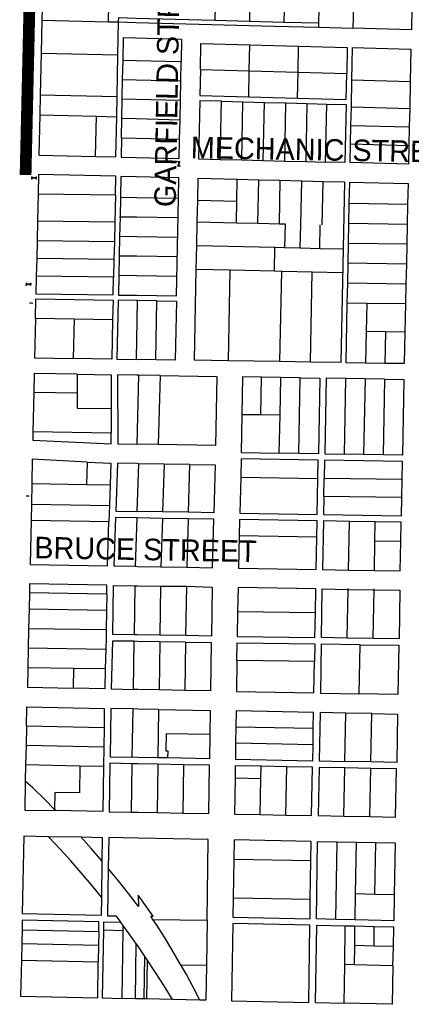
# Model space of a CAD drawing. Header units: feet. Extents: x 1348695 to 1391571, y 443146 to 661817.
# Tile 25 of 58: x 1368785 to 1369785, y 643248 to 645763. Entities that reach past the tile are written whole.
import ezdxf
from ezdxf.enums import TextEntityAlignment as Align

# ---------------------------------------------------------------- set-up
doc = ezdxf.new("R2010")
doc.units = ezdxf.units.FT
doc.header["$MEASUREMENT"] = 0
doc.linetypes.add('F', pattern=[0.15, 0.1, -0.05])
for name, color, linetype in [('eatpar', 32, 'Continuous'), ('MOT-PHASE 2', 5, 'Continuous'), ('SH_Data', 7, 'Continuous')]:
    doc.layers.add(name, color=color, linetype=linetype)
doc.styles.add('Slanted-Normal', font='font31.shx', dxfattribs={"height": 0.14})

msp = doc.modelspace()

# ---------------------------------------------------------------- linework, layer by layer
at = {"layer": 'eatpar'}
for p, q in [((1369374.625, 645898.5), (1369371.625, 645759.5)), ((1369462.875, 645896.125), (1369459.75, 645757.1875)), ((1369551, 645893.8125), (1369548, 645754.8125)), ((1368843.5, 645849.3125), (1368841.625, 645761.5625)), ((1369637.125, 645796.25), (1369635.875, 645741.5)), ((1369082.375, 645767.125), (1369283.5, 645761.8125)), ((1368841.625, 645761.5625), (1368839.75, 645677.875)), ((1368841.625, 645761.5625), (1369011.5, 645757.875)), ((1369011.5, 645757.875), (1369037.5, 645757.3125)), ((1369035.75, 645673.0625), (1369037.5, 645757.3125)), ((1369283.5, 645761.8125), (1369371.625, 645759.5)), ((1369371.625, 645759.5), (1369459.75, 645757.1875)), ((1369459.75, 645757.1875), (1369548, 645754.8125)), ((1369548, 645754.8125), (1369547.75, 645743.8125)), ((1369547.75, 645743.8125), (1369635.875, 645741.5)), ((1369371, 645632.5), (1369372.25, 645698.9375)), ((1369372.25, 645698.9375), (1369496.875, 645695.6875)), ((1369495.625, 645629.25), (1369496.875, 645695.6875)), ((1368839.75, 645677.875), (1368837.5, 645571.5)), ((1368839.75, 645677.875), (1369035.75, 645673.0625)), ((1369033.625, 645566.75), (1369035.75, 645673.0625)), ((1369047.75, 645610.3125), (1369048.75, 645659.8125)), ((1369196.25, 645606.625), (1369197.25, 645656.125)), ((1369246.375, 645635.8125), (1369371, 645632.5)), ((1369369.625, 645566), (1369371, 645632.5)), ((1369371, 645632.5), (1369495.625, 645629.25)), ((1369494.25, 645562.75), (1369495.625, 645629.25)), ((1369495.625, 645629.25), (1369620.25, 645625.9375)), ((1369046.75, 645560.8125), (1369047.75, 645610.3125)), ((1369195.25, 645557.1875), (1369196.25, 645606.625)), ((1369631.75, 645540.5625), (1369633.125, 645609.375)), ((1369633.125, 645609.375), (1369782.125, 645605.4375)), ((1369782.125, 645605.4375), (1369780.75, 645536.625)), ((1368837.5, 645571.5), (1368836.375, 645520.1875)), ((1368837.5, 645571.5), (1369033.625, 645566.75)), ((1369032.625, 645515.375), (1369033.625, 645566.75)), ((1369369.625, 645566), (1369494.25, 645562.75)), ((1369045.75, 645511.3125), (1369046.75, 645560.8125)), ((1369194.25, 645507.6875), (1369195.25, 645557.1875)), ((1369297.125, 645406.125), (1369300.125, 645554.6875)), ((1369300.125, 645554.6875), (1369355, 645553.25)), ((1369352, 645404.8125), (1369355, 645553.25)), ((1369355, 645553.25), (1369409.875, 645551.8125)), ((1369406.875, 645403.4375), (1369409.875, 645551.8125)), ((1369409.875, 645551.8125), (1369464.625, 645550.375)), ((1369461.625, 645402.125), (1369464.625, 645550.375)), ((1369464.625, 645550.375), (1369519.25, 645548.9375)), ((1369516.25, 645400.8125), (1369519.25, 645548.9375)), ((1369519.25, 645548.9375), (1369568.875, 645547.5625)), ((1369565.875, 645399.5625), (1369568.875, 645547.5625)), ((1369630.75, 645493.125), (1369631.75, 645540.5625)), ((1369631.75, 645540.5625), (1369780.75, 645536.625)), ((1369780.75, 645536.625), (1369779.75, 645489.1875)), ((1368836.375, 645520.1875), (1368981, 645516.625)), ((1368978.875, 645413.9375), (1368981, 645516.625)), ((1368981, 645516.625), (1369032.625, 645515.375)), ((1369044.75, 645461.8125), (1369045.75, 645511.3125)), ((1369193.25, 645458.1875), (1369194.25, 645507.6875)), ((1369629.75, 645445.75), (1369630.75, 645493.125)), ((1369630.75, 645493.125), (1369779.75, 645489.1875)), ((1369779.75, 645489.1875), (1369778.75, 645441.8125)), ((1369629.75, 645445.75), (1369778.75, 645441.8125)), ((1369297.125, 645406.125), (1369352, 645404.8125)), ((1369352, 645404.8125), (1369406.875, 645403.4375)), ((1369406.875, 645403.4375), (1369461.625, 645402.125)), ((1369461.625, 645402.125), (1369516.25, 645400.8125)), ((1369516.25, 645400.8125), (1369565.875, 645399.5625)), ((1369339.5, 645300), (1369340.625, 645355.5625)), ((1369340.625, 645355.5625), (1369395.375, 645354.25)), ((1369393.125, 645243.125), (1369395.375, 645354.25)), ((1369395.375, 645354.25), (1369450.25, 645352.875)), ((1369448, 645241.8125), (1369450.25, 645352.875)), ((1369450.25, 645352.875), (1369505, 645351.5625)), ((1369505, 645351.5625), (1369559.75, 645350.25)), ((1369557.5, 645239.125), (1369559.75, 645350.25)), ((1368831.875, 645317.75), (1368830.375, 645248.875)), ((1369029.25, 645314.625), (1368831.875, 645317.75)), ((1369029.25, 645314.625), (1369027.75, 645245.75)), ((1369042.375, 645308.8125), (1369041.25, 645259.0625)), ((1369238.375, 645246.9375), (1369239.5, 645302.4375)), ((1369239.5, 645302.4375), (1369339.5, 645300)), ((1369338.375, 645244.5), (1369339.5, 645300)), ((1369625.625, 645242.625), (1369626.625, 645293.4375)), ((1369775.5, 645291.0625), (1369626.625, 645293.4375)), ((1369775.5, 645291.0625), (1369774.375, 645240.25)), ((1368830.375, 645248.875), (1368829.25, 645198.6875)), ((1369027.75, 645245.75), (1368830.375, 645248.875)), ((1369027.75, 645245.75), (1369026.625, 645195.5625)), ((1369041.25, 645259.0625), (1369040, 645259.0625)), ((1369041.25, 645259.0625), (1369040.125, 645209.25)), ((1369237.125, 645186.625), (1369238.375, 645246.9375)), ((1369238.375, 645246.9375), (1369338.375, 645244.5)), ((1369338.375, 645244.5), (1369393.125, 645243.125)), ((1369393.125, 645243.125), (1369448, 645241.8125)), ((1369551.25, 645178.9375), (1369552.5, 645239.25)), ((1369624.625, 645191.8125), (1369625.625, 645242.625)), ((1369774.375, 645240.25), (1369625.625, 645242.625)), ((1369774.375, 645240.25), (1369773.375, 645189.4375)), ((1368829.25, 645198.6875), (1368828.25, 645153.5625)), ((1369026.625, 645195.5625), (1368829.25, 645198.6875)), ((1369026.625, 645195.5625), (1369025.625, 645150.4375)), ((1369040.125, 645209.25), (1369039, 645159.5)), ((1369235.875, 645126.375), (1369237.125, 645186.625)), ((1369237.125, 645186.625), (1369436.75, 645181.8125)), ((1369623.625, 645141), (1369624.625, 645191.8125)), ((1369773.375, 645189.4375), (1369624.625, 645191.8125)), ((1369773.375, 645189.4375), (1369772.375, 645138.6875)), ((1369039, 645159.5), (1369037.875, 645109.6875)), ((1369435.5, 645121.4375), (1369436.75, 645181.8125)), ((1369436.75, 645181.8125), (1369461.25, 645181.1875)), ((1369461.25, 645181.1875), (1369501.5, 645180.1875)), ((1369501.5, 645180.1875), (1369551.25, 645178.9375)), ((1369551.25, 645178.9375), (1369611.125, 645177.5)), ((1368828.25, 645153.5625), (1368827.25, 645108.375)), ((1369025.625, 645150.4375), (1368828.25, 645153.5625)), ((1369025.625, 645150.4375), (1369024.625, 645105.25)), ((1369622.625, 645090.25), (1369623.625, 645141)), ((1369772.375, 645138.6875), (1369623.625, 645141)), ((1369772.375, 645138.6875), (1369771.25, 645087.875)), ((1369235.875, 645126.375), (1369322.375, 645124.25)), ((1369317.75, 644891.8125), (1369322.375, 645124.25)), ((1369322.375, 645124.25), (1369435.5, 645121.4375)), ((1369435.5, 645121.4375), (1369454, 645121)), ((1369449.375, 644889.75), (1369454, 645121)), ((1369454, 645121), (1369532, 645119.0625)), ((1369527.25, 644888.5), (1369532, 645119.0625)), ((1369532, 645119.0625), (1369608.875, 645117.1875)), ((1369024.625, 645105.25), (1368827.25, 645108.375)), ((1369621.5, 645039.4375), (1369622.625, 645090.25)), ((1369771.25, 645087.875), (1369622.625, 645090.25)), ((1369771.25, 645087.875), (1369770.125, 645037.0625)), ((1369082.75, 644895.5), (1369085.875, 645045.9375)), ((1369135.375, 645045.1875), (1369085.875, 645045.9375)), ((1369132.25, 644894.75), (1369135.375, 645045.1875)), ((1369671.125, 645038.625), (1369621.5, 645039.4375)), ((1369671.125, 645038.625), (1369669.625, 644966.625)), ((1369770.125, 645037.0625), (1369671.125, 645038.625)), ((1369770.125, 645037.0625), (1369768.625, 644965)), ((1368923.625, 644998.375), (1368825, 644999.9375)), ((1368923.625, 644998.375), (1368921.375, 644898.0625)), ((1369022.25, 644996.8125), (1368923.625, 644998.375)), ((1369669.625, 644966.625), (1369667.875, 644886.25)), ((1369719.125, 644965.8125), (1369669.625, 644966.625)), ((1369719.125, 644965.8125), (1369717.375, 644885.4375)), ((1369768.625, 644965), (1369719.125, 644965.8125)), ((1369449.375, 644889.75), (1369317.75, 644891.8125)), ((1369527.25, 644888.5), (1369449.375, 644889.75)), ((1369717.375, 644885.4375), (1369667.875, 644886.25)), ((1368931.625, 644857.5), (1368931.75, 644809.25)), ((1369088.5, 644855.0625), (1369084.125, 644678.75)), ((1369143.25, 644854.1875), (1369088.5, 644855.0625)), ((1369143.25, 644854.1875), (1369138.875, 644677.8125)), ((1369400.75, 644753.5), (1369402.625, 644850.0625)), ((1369451.375, 644849.3125), (1369402.625, 644850.0625)), ((1369449.625, 644752.75), (1369451.375, 644849.3125)), ((1369501.25, 644848.5), (1369451.375, 644849.3125)), ((1369497.5, 644655.375), (1369501.25, 644848.5)), ((1369617.25, 644846.625), (1369613.125, 644653.5625)), ((1369666.875, 644845.875), (1369617.25, 644846.625)), ((1369666.875, 644845.875), (1369662.875, 644652.8125)), ((1369716.5, 644845.0625), (1369666.875, 644845.875)), ((1369716.5, 644845.0625), (1369712.75, 644652)), ((1368820.875, 644811), (1368818.75, 644710.3125)), ((1368931.75, 644809.25), (1368820.875, 644811)), ((1369018.5, 644769.75), (1369018.75, 644707.125)), ((1369400.75, 644753.5), (1369352.25, 644754.25)), ((1369449.625, 644752.75), (1369400.75, 644753.5)), ((1369447.75, 644656.1875), (1369449.625, 644752.75)), ((1369018.75, 644707.125), (1368818.75, 644710.3125)), ((1369138.875, 644677.8125), (1369084.125, 644678.75)), ((1369497.5, 644655.375), (1369447.75, 644656.1875)), ((1368957.125, 644633.375), (1368955.125, 644576.0625)), ((1369662.875, 644652.8125), (1369613.125, 644653.5625)), ((1369712.75, 644652), (1369662.875, 644652.8125)), ((1369088.125, 644629.1875), (1369083.875, 644507)), ((1369153.375, 644628.0625), (1369088.125, 644629.1875)), ((1369153.375, 644628.0625), (1369149.5, 644506)), ((1369218.625, 644626.9375), (1369153.375, 644628.0625)), ((1369218.625, 644626.9375), (1369215.25, 644504.9375)), ((1369349.25, 644594.5625), (1369546.25, 644591.625)), ((1369561.875, 644545.5625), (1369562.75, 644591.6875)), ((1369761.25, 644588.5625), (1369562.75, 644591.6875)), ((1369760.375, 644542.4375), (1369761.25, 644588.5625)), ((1368815.75, 644578.5), (1368814.625, 644525.625)), ((1368815.75, 644578.5), (1368955.125, 644576.0625)), ((1368955.125, 644576.0625), (1369016, 644575)), ((1369016, 644575), (1369014.125, 644522.125)), ((1369760.375, 644542.4375), (1369561.875, 644545.5625)), ((1368814.625, 644525.625), (1368813.75, 644485)), ((1368814.625, 644525.625), (1369014.125, 644522.125)), ((1369014.125, 644522.125), (1369012.75, 644481.5625)), ((1369215.25, 644504.9375), (1369149.5, 644506)), ((1368813.75, 644485), (1369012.75, 644481.5625)), ((1369083.625, 644490.5), (1369079.375, 644367)), ((1369149.25, 644489.5), (1369145.375, 644365.8125)), ((1369214.875, 644488.4375), (1369149.25, 644489.5)), ((1369214.875, 644488.4375), (1369211.375, 644364.6875)), ((1369624.5, 644357.5), (1369626.875, 644481.875)), ((1369693, 644480.875), (1369626.875, 644481.875)), ((1369692, 644431.4375), (1369693, 644480.875)), ((1369543.375, 644441.8125), (1369345.5, 644444.6875)), ((1369690.625, 644356.3125), (1369692, 644431.4375)), ((1369758.25, 644430.4375), (1369692, 644431.4375)), ((1369145.375, 644365.8125), (1369211.375, 644364.6875)), ((1369624.5, 644357.5), (1369690.625, 644356.3125)), ((1369078.875, 644317.5), (1369076.875, 644191.9375)), ((1369144.75, 644316.375), (1369142.75, 644190.9375)), ((1369144.75, 644316.375), (1369210.5, 644316.25)), ((1369210.5, 644316.25), (1369208.625, 644189.9375)), ((1369621.125, 644183.875), (1369623.5, 644308)), ((1369623.5, 644308), (1369623.5, 644310.125)), ((1369623.5, 644308), (1369689.75, 644306.8125)), ((1369687.375, 644182.875), (1369689.75, 644306.8125)), ((1369689.75, 644306.8125), (1369689.75, 644309.1875)), ((1368809.75, 644299), (1368808.875, 644257.3125)), ((1369007.375, 644296.125), (1368809.75, 644299)), ((1369007.375, 644296.125), (1369006.75, 644254.375)), ((1368808.875, 644257.3125), (1368807.75, 644207.5)), ((1369006.75, 644254.375), (1368808.875, 644257.3125)), ((1369006.75, 644254.375), (1369006, 644204.5625)), ((1369539.875, 644248.25), (1369341.375, 644251.1875)), ((1368807.75, 644207.5), (1368806.625, 644157.6875)), ((1369006, 644204.5625), (1368807.75, 644207.5)), ((1369208.625, 644189.9375), (1369142.75, 644190.9375)), ((1369687.375, 644182.875), (1369621.125, 644183.875)), ((1368806.625, 644157.6875), (1368805.625, 644107.875)), ((1369004.875, 644154.75), (1368806.625, 644157.6875)), ((1369004.875, 644154.75), (1369003.5, 644104.9375)), ((1369076.625, 644175.4375), (1369074.75, 644052.8125)), ((1369142.5, 644174.4375), (1369140.625, 644051.5)), ((1369208.375, 644173.4375), (1369142.5, 644174.4375)), ((1369208.375, 644173.4375), (1369206.5, 644050.1875)), ((1369651.625, 644041.4375), (1369654.125, 644166.875)), ((1368922.5, 644106.125), (1368805.625, 644107.875)), ((1368922.5, 644106.125), (1368921.125, 644055.75)), ((1369003.5, 644104.9375), (1368922.5, 644106.125)), ((1369537.75, 644123.9375), (1369339.5, 644126.875)), ((1369206.5, 644050.1875), (1369140.625, 644051.5)), ((1369073.5, 644002.75), (1369071.625, 643879.375)), ((1369139.5, 644001.4375), (1369137.625, 643878.0625)), ((1369615.5, 643868.6875), (1369617.875, 643992.0625)), ((1369683.875, 643990.75), (1369617.875, 643992.0625)), ((1369681.5, 643867.4375), (1369683.875, 643990.75)), ((1368802.25, 643958.5625), (1368801.125, 643909.125)), ((1369000.25, 643954.6875), (1368802.25, 643958.5625)), ((1369000.25, 643954.6875), (1368999.5, 643905.1875)), ((1369336.875, 643956.4375), (1369336.25, 643915.3125)), ((1369534.625, 643952.5625), (1369336.875, 643956.4375)), ((1369533.875, 643911.4375), (1369534.625, 643952.5625)), ((1368801.125, 643909.125), (1368800.125, 643859.625)), ((1368999.5, 643905.1875), (1368801.125, 643909.125)), ((1368999.5, 643905.1875), (1368998.75, 643855.75)), ((1369533.875, 643911.4375), (1369336.25, 643915.3125)), ((1369162.375, 643877.5625), (1369137.625, 643878.0625)), ((1368800.125, 643859.625), (1368799.25, 643818.6875)), ((1368938.75, 643856.9375), (1368800.125, 643859.625)), ((1368998.75, 643855.75), (1368938.75, 643856.9375)), ((1369071.375, 643862.875), (1369069.5, 643739.3125)), ((1369137.375, 643861.5625), (1369135.5, 643738.0625)), ((1369203.375, 643860.25), (1369137.375, 643861.5625)), ((1369203.375, 643860.25), (1369201.5, 643736.8125)), ((1369400.5, 643824.375), (1369401.125, 643856.375)), ((1369467, 643855.0625), (1369401.125, 643856.375)), ((1369464.625, 643731.75), (1369467, 643855.0625)), ((1369612.875, 643728.9375), (1369615.25, 643852.1875)), ((1369681.125, 643850.9375), (1369615.25, 643852.1875)), ((1369681.5, 643867.4375), (1369615.5, 643868.6875)), ((1369678.75, 643727.6875), (1369681.125, 643850.9375)), ((1369400.5, 643824.375), (1369334.875, 643825.6875)), ((1369398.75, 643733), (1369400.5, 643824.375)), ((1368877.375, 643743), (1368874, 643746.25)), ((1369135.5, 643738.0625), (1369201.5, 643736.8125)), ((1369398.75, 643733), (1369464.625, 643731.75)), ((1369612.875, 643728.9375), (1369678.75, 643727.6875)), ((1368857.5, 643677.3125), (1368941.125, 643675.75)), ((1369591.75, 643465.3125), (1369595.25, 643663.25)), ((1369595.25, 643663.25), (1369644.625, 643662.3125)), ((1369642.375, 643530.3125), (1369644.625, 643662.3125)), ((1369644.625, 643662.3125), (1369694.125, 643661.375)), ((1369691.875, 643529.1875), (1369694.125, 643661.375)), ((1368995, 643614.5625), (1368993.625, 643522)), ((1369331.75, 643619), (1369330.25, 643520.4375)), ((1369331.75, 643619), (1369528.5, 643615.25)), ((1369527, 643516.6875), (1369528.5, 643615.25)), ((1369641.25, 643464.1875), (1369642.375, 643530.3125)), ((1369691.875, 643529.1875), (1369642.375, 643530.3125)), ((1369741.25, 643528.0625), (1369691.875, 643529.1875)), ((1369330.25, 643520.4375), (1369527, 643516.6875)), ((1369048.25, 643450.75), (1369043.375, 643457.375)), ((1369048.25, 643450.75), (1369048, 643437.25)), ((1369125.25, 643464.875), (1369263.375, 643463.5625)), ((1369263.375, 643463.5625), (1369261.625, 643348.5625)), ((1369641.25, 643464.1875), (1369591.75, 643465.3125)), ((1368791, 643438.75), (1368790.25, 643403.875)), ((1368791, 643438.75), (1368986.625, 643434.375)), ((1368986.625, 643434.375), (1368986.125, 643399.4375)), ((1368998.625, 643438.375), (1369048, 643437.25)), ((1369048, 643437.25), (1369045.375, 643263.4375)), ((1369614.75, 643349.625), (1369616.25, 643448.1875)), ((1369641, 643447.625), (1369616.25, 643448.1875)), ((1369640.25, 643398.375), (1369641, 643447.625)), ((1369690.375, 643446.5625), (1369641, 643447.625)), ((1369689.625, 643397.25), (1369690.375, 643446.5625)), ((1368790.25, 643403.875), (1368789.25, 643360.9375)), ((1368790.25, 643403.875), (1368986.125, 643399.4375)), ((1368986.125, 643399.4375), (1368985.5, 643356.5)), ((1369081.5, 643404.5), (1369079.375, 643262.75)), ((1369639.5, 643349.0625), (1369640.25, 643398.375)), ((1369689.625, 643397.25), (1369640.25, 643398.375)), ((1369739, 643396.125), (1369689.625, 643397.25)), ((1369738.125, 643346.875), (1369739, 643396.125)), ((1368789.25, 643360.9375), (1368985.5, 643356.5)), ((1369103.75, 643372.25), (1369102.125, 643262.25)), ((1369110.5, 643362.125), (1369109, 643262.125)), ((1369196.25, 643349.5625), (1369261.625, 643348.5625)), ((1369613.25, 643251.125), (1369614.75, 643349.625)), ((1369639.5, 643349.0625), (1369614.75, 643349.625)), ((1369738.125, 643346.875), (1369639.5, 643349.0625)), ((1369079.375, 643262.75), (1369045.375, 643263.4375)), ((1369109, 643262.125), (1369102.125, 643262.25)), ((1369174.75, 643260.75), (1369109, 643262.125)), ((1369245.125, 643259.25), (1369174.75, 643260.75))]:
    msp.add_line(p, q, dxfattribs=at)
for points in [[(1369374.625, 645898.5), (1369286.5, 645900.8125), (1369283.5, 645761.8125)], [(1369011.5, 645757.875), (1369013.375, 645845.625), (1368843.5, 645849.3125)], [(1369786.125, 645792.5), (1369785, 645737.5625), (1369635.875, 645741.5)], [(1369037.5, 645757.3125), (1369037.75, 645768.3125), (1369082.375, 645767.125)], [(1369037.5, 645757.3125), (1369081.625, 645756.1875), (1369435.5, 645746.8125), (1369547.75, 645743.8125)], [(1369048.75, 645659.8125), (1369049.875, 645717.375), (1369081.625, 645716.5625), (1369198.375, 645713.75), (1369197.25, 645656.125)], [(1369246.375, 645635.8125), (1369247.625, 645702.25), (1369372.25, 645698.9375)], [(1369496.875, 645695.6875), (1369621.5, 645692.375), (1369620.25, 645625.9375)], [(1369633.125, 645609.375), (1369634.75, 645692), (1369783.875, 645688.0625), (1369782.125, 645605.4375)], [(1369048.75, 645659.8125), (1369081.875, 645659), (1369197.25, 645656.125)], [(1369246.375, 645635.8125), (1369245, 645569.3125), (1369369.625, 645566)], [(1369494.25, 645562.75), (1369618.875, 645559.4375), (1369620.25, 645625.9375)], [(1369047.75, 645610.3125), (1369082, 645609.4375), (1369196.25, 645606.625)], [(1369046.75, 645560.8125), (1369082.125, 645559.9375), (1369195.25, 645557.1875)], [(1369300.125, 645554.6875), (1369244.75, 645556.125), (1369241.625, 645407.5), (1369297.125, 645406.125)], [(1369568.875, 645547.5625), (1369618.5, 645546.25), (1369615.5, 645398.375), (1369565.875, 645399.5625)], [(1368836.375, 645520.1875), (1368834.125, 645417.4375), (1368978.875, 645413.9375)], [(1368978.875, 645413.9375), (1369030.5, 645412.6875), (1369032.625, 645515.375)], [(1369045.75, 645511.3125), (1369082.25, 645510.4375), (1369194.25, 645507.6875)], [(1369044.75, 645461.8125), (1369043.75, 645412.3125), (1369082.5, 645411.375), (1369192.25, 645408.6875), (1369193.25, 645458.1875)], [(1369044.75, 645461.8125), (1369082.375, 645460.9375), (1369193.25, 645458.1875)], [(1369778.75, 645441.8125), (1369777.75, 645394.375), (1369628.75, 645398.0625), (1369629.75, 645445.75)], [(1369029.25, 645314.625), (1369030.25, 645363.125), (1368833, 645368), (1368831.875, 645317.75)], [(1369190.125, 645306.5), (1369191.25, 645359.25), (1369082.625, 645361.875), (1369043.5, 645362.8125), (1369042.375, 645308.8125)], [(1369239.5, 645302.4375), (1369240.625, 645358), (1369340.625, 645355.5625)], [(1369501.5, 645180.1875), (1369502.75, 645240.4375), (1369505, 645351.5625)], [(1369559.75, 645350.25), (1369614.5, 645348.875), (1369611.125, 645177.5)], [(1369626.625, 645293.4375), (1369627.75, 645348.5625), (1369776.625, 645344.9375), (1369775.5, 645291.0625)], [(1369037.875, 645109.6875), (1369036.875, 645059.9375), (1369083.5, 645059.1875), (1369185.125, 645057.5625), (1369190.125, 645306.5)], [(1369190.125, 645306.5), (1369082.875, 645308.1875), (1369042.375, 645308.8125)], [(1369187.5, 645256.75), (1369083, 645258.375), (1369041.25, 645259.0625)], [(1369448, 645241.8125), (1369462.5, 645241.4375), (1369461.25, 645181.1875)], [(1369186.75, 645206.9375), (1369083.125, 645208.5625), (1369040.125, 645209.25)], [(1369186, 645157.125), (1369083.25, 645158.8125), (1369039, 645159.5)], [(1369611.125, 645177.5), (1369605.25, 644887.25), (1369527.25, 644888.5)], [(1369185.125, 645107.375), (1369083.375, 645109), (1369037.875, 645109.6875)], [(1369317.75, 644891.8125), (1369231.25, 644893.1875), (1369235.875, 645126.375)], [(1368827.25, 645108.375), (1368826.375, 645063.25), (1369023.625, 645060.125), (1369024.625, 645105.25)], [(1368825, 644999.9375), (1368826.125, 645050.0625), (1369023.375, 645046.9375), (1369022.25, 644996.8125)], [(1369085.875, 645045.9375), (1369083.5, 645046), (1369036.625, 645046.75), (1369033.25, 644896.3125), (1369082.75, 644895.5)], [(1369135.375, 645045.1875), (1369184.875, 645044.375), (1369181.75, 644893.9375), (1369132.25, 644894.75)], [(1369667.875, 644886.25), (1369618.375, 644887), (1369621.5, 645039.4375)], [(1368825, 644999.9375), (1368822.75, 644899.625), (1368921.375, 644898.0625)], [(1369022.25, 644996.8125), (1369020.125, 644896.5), (1368921.375, 644898.0625)], [(1369768.625, 644965), (1369767, 644884.6875), (1369717.375, 644885.4375)], [(1369132.25, 644894.75), (1369084, 644895.5), (1369082.75, 644895.5)], [(1368931.625, 644857.5), (1368821.875, 644859.25), (1368820.875, 644811)], [(1368931.625, 644857.5), (1369018.125, 644856.125), (1369018.5, 644769.75)], [(1369088.5, 644855.0625), (1369084.125, 644855.125), (1369034.625, 644855.875), (1369035.375, 644679.5625), (1369084.125, 644678.75)], [(1369143.25, 644854.1875), (1369287.875, 644851.875), (1369285, 644675.3125), (1369138.875, 644677.8125)], [(1369402.625, 644850.0625), (1369353.875, 644850.8125), (1369352.25, 644754.25)], [(1369501.25, 644848.5), (1369551.125, 644847.6875), (1369547.5, 644654.625), (1369497.5, 644655.375)], [(1369617.25, 644846.625), (1369567.625, 644847.4375), (1369563.875, 644654.3125), (1369613.125, 644653.5625)], [(1369716.5, 644845.0625), (1369766.125, 644844.3125), (1369762.5, 644651.1875), (1369712.75, 644652)], [(1368931.75, 644809.25), (1368931.875, 644771.125), (1369018.5, 644769.75)], [(1369352.25, 644754.25), (1369350.625, 644657.6875), (1369447.75, 644656.1875)], [(1368818.75, 644710.3125), (1368818.25, 644689.25), (1369018.875, 644680.125), (1369018.75, 644707.125)], [(1368957.125, 644633.375), (1368817.125, 644640.3125), (1368815.75, 644578.5)], [(1368957.125, 644633.375), (1369017.875, 644630.625), (1369016, 644575)], [(1369546.25, 644591.625), (1369547.125, 644638.125), (1369350.375, 644641.25), (1369349.25, 644594.5625)], [(1369761.25, 644588.5625), (1369762.125, 644634.6875), (1369563.625, 644637.8125), (1369562.75, 644591.6875)], [(1369088.125, 644629.1875), (1369084.75, 644629.25), (1369034.375, 644630.0625), (1369030.25, 644507.875), (1369083.875, 644507)], [(1369218.625, 644626.9375), (1369283.875, 644625.8125), (1369280.875, 644503.875), (1369215.25, 644504.9375)], [(1369349.25, 644594.5625), (1369346.875, 644502.8125), (1369544.5, 644499.6875), (1369546.25, 644591.625)], [(1369561.875, 644545.5625), (1369561, 644499.4375), (1369759.5, 644496.3125), (1369760.375, 644542.4375)], [(1369149.5, 644506), (1369085, 644507), (1369083.875, 644507)], [(1368813.75, 644485), (1368811.25, 644371.625), (1369008.875, 644368.1875), (1369012.75, 644481.5625)], [(1369083.625, 644490.5), (1369029.625, 644491.375), (1369025.375, 644367.875), (1369079.375, 644367)], [(1369149.25, 644489.5), (1369085.125, 644490.5), (1369083.625, 644490.5)], [(1369211.375, 644364.6875), (1369277.375, 644363.5), (1369280.5, 644487.375), (1369214.875, 644488.4375)], [(1369543.375, 644441.8125), (1369544.125, 644483.1875), (1369346.5, 644486.3125), (1369345.5, 644444.6875)], [(1369626.875, 644481.875), (1369560.625, 644482.9375), (1369558.25, 644358.625), (1369624.5, 644357.5)], [(1369758.25, 644430.4375), (1369759.25, 644479.8125), (1369693, 644480.875)], [(1369345.5, 644444.6875), (1369343.375, 644362.375), (1369541.75, 644358.9375), (1369543.375, 644441.8125)], [(1369690.625, 644356.3125), (1369756.75, 644355.1875), (1369758.25, 644430.4375)], [(1369079.375, 644367), (1369085.375, 644366.875), (1369145.375, 644365.8125)], [(1369007.375, 644296.125), (1369007.75, 644318.6875), (1368810.25, 644322.125), (1368809.75, 644299)], [(1369076.875, 644191.9375), (1369022.375, 644192.75), (1369024.25, 644318.4375), (1369078.875, 644317.5)], [(1369078.875, 644317.5), (1369085.625, 644317.375), (1369144.75, 644316.375)], [(1369210.5, 644316.25), (1369276.375, 644314.0625), (1369274.375, 644189), (1369208.625, 644189.9375)], [(1369539.875, 644248.25), (1369540.875, 644309.4375), (1369342.375, 644312.875), (1369341.375, 644251.1875)], [(1369621.125, 644183.875), (1369555.25, 644184.875), (1369557.375, 644309.125), (1369623.5, 644308)], [(1369689.75, 644306.8125), (1369755.875, 644305.6875), (1369753.5, 644181.9375), (1369687.375, 644182.875)], [(1369341.375, 644251.1875), (1369340.375, 644188.0625), (1369538.75, 644185.125), (1369539.875, 644248.25)], [(1369006, 644204.5625), (1369005.75, 644184.8125), (1369004.875, 644154.75)], [(1369142.75, 644190.9375), (1369085.875, 644191.8125), (1369076.875, 644191.9375)], [(1369076.625, 644175.4375), (1369022, 644176.25), (1369018.5, 644053.875), (1369074.75, 644052.8125)], [(1369142.5, 644174.4375), (1369086, 644175.3125), (1369076.625, 644175.4375)], [(1369208.375, 644173.4375), (1369274.125, 644172.5), (1369272.25, 644048.875), (1369206.5, 644050.1875)], [(1369339.5, 644126.875), (1369340.125, 644171.5625), (1369538.5, 644168.625), (1369537.75, 644123.9375)], [(1369654.125, 644166.875), (1369555, 644168.375), (1369552.75, 644043.375), (1369651.625, 644041.4375)], [(1369654.125, 644166.875), (1369753.125, 644165.4375), (1369750.75, 644039.5), (1369651.625, 644041.4375)], [(1368805.625, 644107.875), (1368804.5, 644058.0625), (1368921.125, 644055.75)], [(1369003.5, 644104.9375), (1369002, 644054.1875), (1368921.125, 644055.75)], [(1369339.5, 644126.875), (1369338.25, 644047.5625), (1369536.375, 644043.6875), (1369537.75, 644123.9375)], [(1369140.625, 644051.5), (1369086.25, 644052.5625), (1369074.75, 644052.8125)], [(1368802.25, 643958.5625), (1368803.375, 644008.0625), (1369001, 644004.1875), (1369000.25, 643954.6875)], [(1369073.5, 644002.75), (1369017.5, 644003.875), (1369015.625, 643880.4375), (1369071.625, 643879.375)], [(1369139.5, 644001.4375), (1369086.5, 644002.5), (1369073.5, 644002.75)], [(1369139.5, 644001.4375), (1369271.5, 643998.875), (1369270.625, 643937.1875)], [(1369534.625, 643952.5625), (1369535.375, 643993.6875), (1369337.5, 643997.5625), (1369336.875, 643956.4375)], [(1369617.875, 643992.0625), (1369551.875, 643993.375), (1369549.5, 643870), (1369615.5, 643868.6875)], [(1369683.875, 643990.75), (1369749.75, 643989.5), (1369747.5, 643866.125), (1369681.5, 643867.4375)], [(1369270.625, 643937.1875), (1369158.625, 643939.375), (1369157.75, 643895.5), (1369162.75, 643895.4375), (1369162.375, 643877.5625)], [(1369270.625, 643937.1875), (1369269.625, 643875.5), (1369162.375, 643877.5625)], [(1369336.25, 643915.3125), (1369335.625, 643874.1875), (1369533, 643870.3125), (1369533.875, 643911.4375)], [(1369137.625, 643878.0625), (1369086.75, 643879.0625), (1369071.625, 643879.375)], [(1368938.75, 643856.9375), (1368937.625, 643788.25), (1368874.75, 643789.25), (1368874, 643746.25)], [(1368998.75, 643855.75), (1368997, 643740.6875), (1368877.375, 643743)], [(1369071.375, 643862.875), (1369015.375, 643863.9375), (1369013.375, 643740.375), (1369069.5, 643739.3125)], [(1369137.375, 643861.5625), (1369086.875, 643862.5625), (1369071.375, 643862.875)], [(1369201.5, 643736.8125), (1369267.5, 643735.5625), (1369269.375, 643859), (1369203.375, 643860.25)], [(1369401.125, 643856.375), (1369335.375, 643857.6875), (1369334.875, 643825.6875)], [(1369464.625, 643731.75), (1369530.375, 643730.5), (1369532.75, 643853.8125), (1369467, 643855.0625)], [(1369615.25, 643852.1875), (1369549.25, 643853.5), (1369546.875, 643730.1875), (1369612.875, 643728.9375)], [(1369678.75, 643727.6875), (1369744.75, 643726.4375), (1369747.125, 643849.625), (1369681.125, 643850.9375)], [(1368799.25, 643818.6875), (1368797.625, 643744.5), (1368877.375, 643743)], [(1368874, 643746.25), (1368848, 643772.3125), (1368818.125, 643801.125), (1368799.25, 643818.6875)], [(1369334.875, 643825.6875), (1369333.5, 643734.25), (1369398.75, 643733)], [(1369069.5, 643739.3125), (1369087.125, 643739), (1369135.5, 643738.0625)], [(1368993.625, 643522), (1368992.875, 643475), (1368791.875, 643479.5625), (1368796.25, 643678.5), (1368857.5, 643677.3125)], [(1368993.625, 643522), (1368968, 643553.3125), (1368941.875, 643584.25), (1368915.25, 643614.75), (1368888.125, 643644.75), (1368860.375, 643674.3125), (1368857.5, 643677.3125)], [(1368995, 643614.5625), (1368967.875, 643645.875), (1368941.125, 643675.75)], [(1368941.125, 643675.75), (1368995.875, 643674.6875), (1368995, 643614.5625)], [(1369263.375, 643463.5625), (1369266.5, 643669.5625), (1369087.375, 643672.9375), (1369012.375, 643674.375), (1369011.125, 643595.25)], [(1369528.5, 643615.25), (1369529.25, 643664.5), (1369332.5, 643668.3125), (1369331.75, 643619)], [(1369591.75, 643465.3125), (1369542.75, 643466.375), (1369545.75, 643664.1875), (1369595.25, 643663.25)], [(1369694.125, 643661.375), (1369743.625, 643660.4375), (1369741.25, 643528.0625)], [(1369011.125, 643595.25), (1369009.375, 643474.625), (1369030.75, 643474.1875), (1369043.375, 643457.375)], [(1369125.25, 643464.875), (1369119.75, 643473.1875), (1369126.125, 643473.125), (1369087.75, 643527.4375), (1369087.875, 643498.125), (1369062.75, 643531.1875), (1369037, 643563.75), (1369011.125, 643595.25)], [(1369741.25, 643528.0625), (1369740.125, 643461.9375), (1369641.25, 643464.1875)], [(1369330.25, 643520.4375), (1369329.5, 643471.125), (1369526.25, 643466.75), (1369527, 643516.6875)], [(1368986.625, 643434.375), (1368987, 643458.625), (1368791.5, 643463.0625), (1368791, 643438.75)], [(1369043.375, 643457.375), (1368998.875, 643458.375), (1368998.625, 643438.375)], [(1369081.5, 643404.5), (1369064.75, 643428.1875), (1369048.25, 643450.75)], [(1369196.25, 643349.5625), (1369192.375, 643356.3125), (1369173.75, 643388), (1369154.5, 643419.4375), (1369134.75, 643450.4375), (1369125.25, 643464.875)], [(1369526, 643450.25), (1369329.25, 643454.625), (1369326.125, 643257.5), (1369523, 643253.125), (1369526, 643450.25)], [(1369616.25, 643448.1875), (1369542.5, 643449.875), (1369539.5, 643252.75), (1369613.25, 643251.125)], [(1368998.625, 643438.375), (1368995.875, 643264.5), (1369045.375, 643263.4375)], [(1369739, 643396.125), (1369739.875, 643445.4375), (1369690.375, 643446.5625)], [(1369103.75, 643372.25), (1369088.125, 643395.125), (1369081.5, 643404.5)], [(1368789.25, 643360.9375), (1368787.25, 643268.875), (1368984, 643264.75), (1368985.5, 643356.5)], [(1369110.5, 643362.125), (1369109.75, 643363.375), (1369103.75, 643372.25)], [(1369174.75, 643260.75), (1369153.625, 643295.3125), (1369132, 643329.5), (1369110.5, 643362.125)], [(1369245.125, 643259.25), (1369228.125, 643291.9375), (1369210.5, 643324.25), (1369196.25, 643349.5625)], [(1369261.625, 643348.5625), (1369260.25, 643258.9375), (1369245.125, 643259.25)], [(1369738.125, 643346.875), (1369736.375, 643248.375), (1369613.25, 643251.125)], [(1369102.125, 643262.25), (1369088.5, 643262.5625), (1369079.375, 643262.75)]]:
    msp.add_lwpolyline(points, dxfattribs=at)
at = {"layer": 'MOT-PHASE 2'}
for p, q in [((1368818.2161, 645038.5542), (1368810.2179, 645038.7234)), ((1368814.2635, 645040.8388), (1368814.217, 645038.6388)), ((1368809.3155, 644545.8996), (1368801.3173, 644546.0689)), ((1368805.363, 644548.1842), (1368805.3164, 644545.9842))]:
    msp.add_line(p, q, dxfattribs=at)
at = {"layer": 'MOT-PHASE 2', "flags": 128}
for points in [[(1369187.5785, 645389.7116), (1369187.5435, 645388.7122)], [(1369193.5399, 645388.5026), (1369187.5435, 645388.7122)], [(1369193.5748, 645389.502), (1369187.5785, 645389.7116)], [(1369187.9279, 645399.7055), (1369187.9628, 645400.7049)], [(1369193.9242, 645399.4959), (1369187.9279, 645399.7055)], [(1369193.9592, 645400.4953), (1369187.9628, 645400.7049)], [(1369190.2115, 645400.6263), (1369189.7922, 645388.6336)], [(1369191.7105, 645400.5739), (1369191.2913, 645388.5812)], [(1369193.5748, 645389.502), (1369193.5399, 645388.5026)], [(1369193.9592, 645400.4953), (1369193.9242, 645399.4959)], [(1368815.8351, 645356.001), (1368816.0448, 645361.9973)], [(1368817.0442, 645361.9624), (1368816.0448, 645361.9973)], [(1368816.8345, 645355.9661), (1368817.0442, 645361.9624)], [(1368826.8284, 645355.6167), (1368827.0381, 645361.613)], [(1368827.0381, 645361.613), (1368828.0374, 645361.578)], [(1368827.8278, 645355.5817), (1368828.0374, 645361.578)], [(1368816.8345, 645355.9661), (1368815.8351, 645356.001)], [(1368827.9064, 645357.8303), (1368815.9137, 645358.2496)], [(1368827.9588, 645359.3294), (1368815.9662, 645359.7487)], [(1368827.8278, 645355.5817), (1368826.8284, 645355.6167)], [(1368801.6937, 645084.3278), (1368801.9033, 645090.3241)], [(1368802.6931, 645084.2928), (1368801.6937, 645084.3278)], [(1368813.765, 645086.1571), (1368801.7723, 645086.5764)], [(1368813.8174, 645087.6562), (1368801.8247, 645088.0755)], [(1368802.9027, 645090.2892), (1368801.9033, 645090.3241)], [(1368802.6931, 645084.2928), (1368802.9027, 645090.2892)], [(1368812.687, 645083.9434), (1368812.8966, 645089.9398)], [(1368813.6864, 645083.9085), (1368812.687, 645083.9434)], [(1368812.8966, 645089.9398), (1368813.896, 645089.9048)], [(1368813.6864, 645083.9085), (1368813.896, 645089.9048)]]:
    msp.add_lwpolyline(points, dxfattribs=at)
at = {"layer": 'SH_Data', "linetype": 'F', "const_width": 30}
msp.add_lwpolyline([(1368799.88, 645366.5522), (1368849.703, 647535.8965)], dxfattribs=at)

# ---------------------------------------------------------------- texts
at = {"layer": 'MOT-PHASE 2', "style": 'Slanted-Normal'}
for s, rotation, p in [('GARFIELD STREET', 89, (1369161.7763, 645623.7816)), ('MECHANIC STREET', 359, (1369573.2289, 645430.8408)), ('BRUCE STREET', 359, (1369106.2014, 644410.2621))]:
    msp.add_text(s, height=55, rotation=rotation, dxfattribs=at).set_placement(p, align=Align.MIDDLE_CENTER)

doc.saveas('drawing.dxf')
